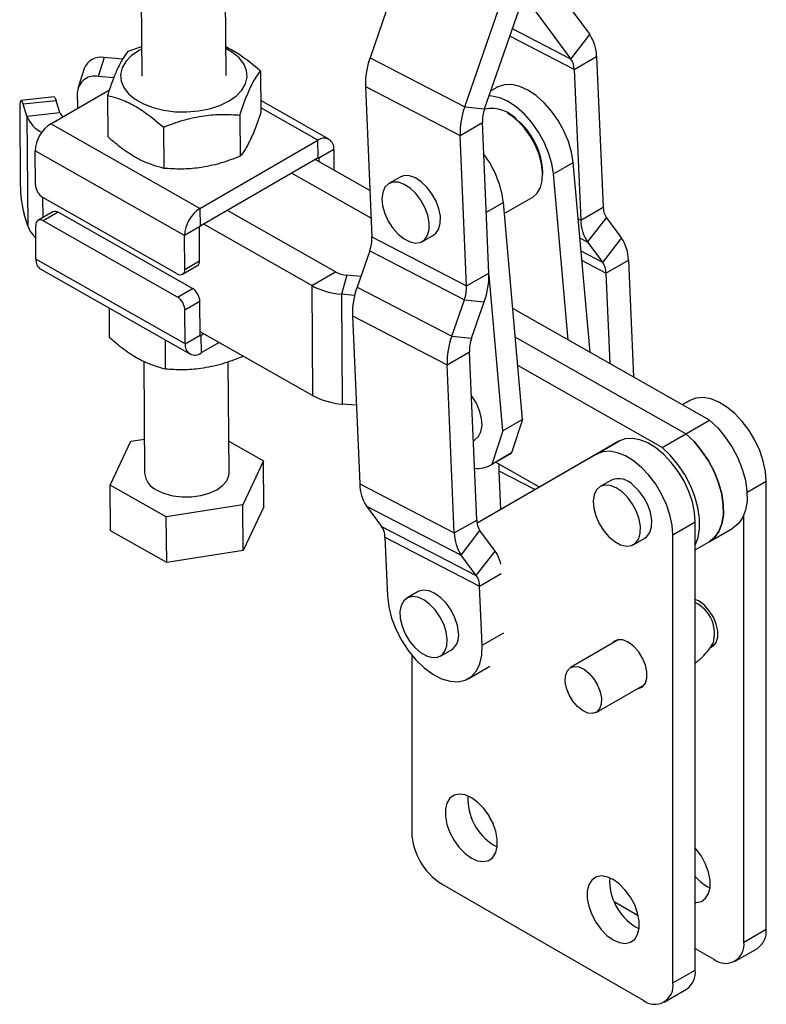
# Model space of a CAD drawing. Extents: x 29 to 353, y 22 to 291.
# Tile 5 of 6: x 282 to 353, y 115 to 208. Entities that reach past the tile are written whole.
import ezdxf

# ---------------------------------------------------------------- set-up
doc = ezdxf.new("R2010")
doc.units = 0
doc.layers.get('0').update_dxf_attribs({"linetype": 'CONTINUOUS'})

msp = doc.modelspace()

# ---------------------------------------------------------------- linework, layer by layer
at = {"color": 7, "linetype": 'CONTINUOUS'}
for p, q in [((293.329485, 222.411775), (293.472837, 203.059371)), ((301.472614, 203.118629), (301.329262, 222.471039)), ((318.336909, 214.102203), (315.108371, 204.796826)), ((332.069013, 212.206972), (335.927406, 206.992792)), ((324.076797, 200.151581), (327.305334, 209.456958)), ((325.96834, 199.957505), (329.196876, 209.262889)), ((330.286321, 209.891813), (334.144715, 204.677626)), ((334.144715, 204.677626), (335.927406, 206.992792)), ((293.452212, 205.84378), (292.170973, 205.387251)), ((289.912423, 204.822345), (289.36104, 203.030104)), ((291.65693, 204.654966), (289.912423, 204.822345)), ((315.108371, 204.796826), (324.076797, 200.151581)), ((334.455124, 203.677956), (336.576445, 204.902569)), ((336.576445, 204.902569), (337.195161, 190.639847)), ((288.012989, 203.770405), (287.461611, 201.978164)), ((304.727716, 203.524022), (304.75664, 199.61948)), ((334.455124, 203.677956), (335.07384, 189.415235)), ((290.824682, 202.889673), (289.36104, 203.030104)), ((284.85526, 198.545819), (290.409283, 201.752088)), ((287.415139, 200.023608), (287.403617, 201.579042)), ((314.667964, 202.077679), (323.63639, 197.432434)), ((314.667964, 202.077679), (315.286679, 187.814958)), ((327.133459, 201.986198), (326.556674, 201.653227)), ((285.179469, 201.079542), (282.052755, 200.748463)), ((285.377916, 200.730696), (282.251202, 200.399616)), ((285.725067, 199.605513), (285.377916, 200.730696)), ((290.228297, 201.228405), (290.25722, 197.323863)), ((311.218211, 197.07641), (304.748285, 200.747242)), ((281.916093, 199.885102), (281.96894, 192.750952)), ((282.598348, 199.274437), (282.251202, 200.399616)), ((324.076797, 200.151581), (325.96834, 199.957505)), ((282.598348, 199.274437), (285.725067, 199.605513)), ((282.598348, 199.274437), (282.675493, 188.860215)), ((302.78504, 199.365177), (302.813958, 195.460638)), ((328.276272, 199.471791), (328.099522, 199.573857)), ((298.996874, 190.52233), (284.85526, 198.545819)), ((295.535328, 198.21737), (295.564251, 194.312827)), ((323.63639, 197.432434), (325.757711, 198.657046)), ((326.376427, 184.394325), (325.757711, 198.657046)), ((298.996874, 190.52233), (310.16916, 196.971953)), ((310.181307, 195.331917), (310.16916, 196.971953)), ((324.255106, 183.169713), (323.63639, 197.432434)), ((297.524704, 187.943064), (283.38309, 195.966557)), ((283.406782, 192.768487), (283.38309, 195.966557)), ((311.666839, 196.107145), (310.252626, 195.290737)), ((311.666839, 196.107145), (311.681285, 194.157122)), ((299.00902, 188.882294), (310.181307, 195.331917)), ((315.095592, 192.219954), (309.898464, 195.168636)), ((310.252626, 195.290737), (310.255029, 194.966333)), ((332.477346, 193.800836), (334.351179, 194.882577)), ((335.952785, 176.885634), (334.351179, 194.882577)), ((315.209882, 189.585287), (307.6534, 193.872588)), ((317.955613, 193.495833), (316.894953, 192.883527)), ((331.466572, 193.74133), (331.466571, 193.945433)), ((333.87792, 178.062846), (332.477346, 193.800836)), ((296.847386, 184.326156), (284.119933, 191.547297)), ((327.831737, 190.032015), (330.480033, 191.560843)), ((298.996874, 190.52233), (299.00902, 188.882294)), ((329.567485, 170.527742), (327.73973, 191.065869)), ((335.07384, 189.415235), (337.195161, 190.639847)), ((282.675493, 188.860215), (282.328346, 189.985394)), ((285.056665, 190.195689), (283.642452, 189.379282)), ((285.550547, 190.149658), (284.136334, 189.33325)), ((298.277999, 182.928517), (285.550547, 190.149658)), ((311.831668, 184.500722), (301.536926, 190.341623)), ((301.567392, 190.324339), (301.567134, 190.359062)), ((335.722877, 187.325012), (337.50557, 189.640178)), ((337.50557, 189.640178), (338.938615, 187.703575)), ((283.459018, 185.71634), (283.435331, 188.914406)), ((296.863786, 182.112109), (284.136334, 189.33325)), ((298.938917, 188.759472), (297.524704, 187.943064)), ((298.962606, 185.561404), (298.938917, 188.759472)), ((309.586604, 183.204674), (299.291863, 189.045575)), ((297.548393, 184.744996), (297.524704, 187.943064)), ((315.286679, 187.814958), (324.255106, 183.169713)), ((320.069695, 187.384121), (321.130355, 187.996427)), ((337.155924, 185.388415), (338.938615, 187.703575)), ((335.722877, 187.325012), (337.155924, 185.388415)), ((297.600634, 177.692845), (283.459018, 185.71634)), ((315.076051, 186.514498), (313.876939, 183.058391)), ((315.076051, 186.514498), (324.044477, 181.869254)), ((297.341273, 184.280121), (298.755486, 185.096529)), ((297.548393, 184.744996), (298.962606, 185.561404)), ((337.466332, 184.388747), (339.587652, 185.613359)), ((339.587652, 185.613359), (340.067535, 174.55106)), ((283.907649, 184.74707), (298.049263, 176.723578)), ((309.586604, 183.204674), (311.831668, 184.500722)), ((312.916284, 184.186505), (312.393046, 182.391637)), ((314.227118, 184.067682), (312.916284, 184.186505)), ((324.255106, 183.169713), (326.376427, 184.394325)), ((327.693652, 169.446002), (326.381609, 184.189174)), ((337.466332, 184.388747), (337.838223, 175.815899)), ((296.863786, 182.112109), (298.277999, 182.928517)), ((309.586604, 183.204674), (309.663749, 172.790453)), ((313.876939, 183.058391), (322.845365, 178.41314)), ((313.646112, 182.278052), (312.393046, 182.391637)), ((312.393046, 182.391637), (312.470191, 171.977419)), ((290.377576, 181.076244), (290.398144, 178.299461)), ((298.991156, 181.707323), (297.576943, 180.890915)), ((299.014847, 178.509253), (298.991156, 181.707323)), ((322.845365, 178.41314), (324.044477, 181.869254)), ((324.044477, 181.869254), (325.936019, 181.675179)), ((324.736908, 178.21907), (325.936019, 181.675179)), ((347.271102, 170.463989), (328.632037, 181.039191)), ((297.600634, 177.692845), (297.576943, 180.890915)), ((313.436532, 180.339245), (322.404958, 175.694)), ((313.436532, 180.339245), (314.127814, 164.4037)), ((297.600634, 177.692845), (299.014847, 178.509253)), ((309.663749, 172.790453), (299.012445, 178.833658)), ((299.369007, 178.631356), (299.086165, 178.468075)), ((299.086165, 178.468075), (299.098313, 176.82804)), ((322.845365, 178.41314), (324.736908, 178.21907)), ((345.026038, 169.167941), (328.872895, 178.332711)), ((295.684607, 178.065208), (295.705175, 175.288426)), ((300.80791, 177.81497), (299.098313, 176.82804)), ((302.953691, 176.597524), (302.954887, 176.436233)), ((303.036679, 176.550438), (302.954887, 176.436233)), ((322.404958, 175.694), (324.526278, 176.918612)), ((325.217561, 160.983064), (324.526278, 176.918612)), ((293.673313, 175.995288), (293.751648, 165.420573)), ((301.751426, 165.479835), (301.673586, 175.988532)), ((323.096241, 159.758452), (322.404958, 175.694)), ((342.780974, 167.871894), (329.113754, 175.626231)), ((313.804513, 171.856466), (312.470191, 171.977419)), ((345.401495, 172.323473), (344.7034, 171.92082)), ((329.567485, 170.527742), (327.693652, 169.446002)), ((329.567485, 170.527742), (328.508818, 167.341231)), ((345.026038, 169.167941), (347.271102, 170.463989)), ((327.693652, 169.446002), (326.634985, 166.25949)), ((342.780974, 167.871894), (345.026038, 169.167941)), ((290.501825, 164.302398), (292.444506, 168.461241)), ((292.444506, 168.461241), (293.727615, 168.664391)), ((301.729395, 168.454355), (305.001244, 166.598014)), ((324.891284, 168.504454), (325.063061, 168.603619)), ((338.683981, 168.445535), (325.246781, 160.695108)), ((336.562661, 167.220923), (338.683981, 168.445535)), ((336.562661, 167.220923), (325.246941, 160.694141)), ((326.475445, 166.157031), (328.349278, 167.238772)), ((328.508818, 167.341231), (326.634985, 166.25949)), ((328.349278, 167.238772), (328.508818, 167.341231)), ((305.001244, 166.598014), (303.058568, 162.439167)), ((305.033439, 162.251922), (305.001244, 166.598014)), ((331.150403, 164.100252), (326.995811, 166.457432)), ((327.496378, 161.995804), (327.339041, 165.622733)), ((295.808856, 161.291361), (290.501825, 164.302398)), ((290.53402, 159.956306), (290.501825, 164.302398)), ((314.127814, 164.4037), (323.096241, 159.758452)), ((337.974398, 164.77396), (336.913738, 164.161654)), ((352.643244, 122.217461), (352.643244, 164.677584)), ((331.148399, 164.101389), (325.773186, 161.001027)), ((303.058568, 162.439167), (295.808856, 161.291361)), ((303.090763, 158.093074), (303.058568, 162.439167)), ((305.033439, 162.251922), (303.090763, 158.093074)), ((314.776853, 162.31348), (323.745278, 157.668232)), ((314.776853, 162.31348), (316.209899, 160.376879)), ((325.773186, 161.001027), (327.823796, 162.184819)), ((295.841051, 156.945269), (295.808856, 161.291361)), ((323.096241, 159.758452), (325.217561, 160.983064)), ((325.773186, 161.001027), (325.773186, 160.998733)), ((343.804409, 159.575033), (345.925729, 160.799646)), ((345.925729, 118.339522), (345.925729, 160.799646)), ((350.521924, 120.992848), (350.521924, 161.431248)), ((295.841051, 156.945269), (290.53402, 159.956306)), ((316.209899, 160.376879), (325.178324, 155.731632)), ((323.745278, 157.668232), (325.527971, 159.983395)), ((326.961017, 158.046794), (325.527971, 159.983395)), ((343.804409, 117.11491), (343.804409, 159.575033)), ((347.247045, 158.918284), (349.492109, 160.214332)), ((316.520307, 159.377211), (325.488734, 154.731963)), ((316.520307, 159.377211), (316.763489, 153.771342)), ((340.088479, 158.662246), (341.149139, 159.274552)), ((345.92573, 158.155505), (347.247045, 158.918284)), ((303.090763, 158.093074), (295.841051, 156.945269)), ((325.178324, 155.731632), (326.961017, 158.046794)), ((325.178324, 155.731632), (323.745278, 157.668232)), ((319.660332, 154.198425), (318.599672, 153.586119)), ((325.731916, 149.126096), (325.488734, 154.731963)), ((338.69045, 149.652461), (334.094228, 146.999118)), ((321.774414, 148.086709), (322.835073, 148.699015)), ((347.453329, 149.053284), (347.857765, 149.28676)), ((319.055672, 148.188976), (319.055672, 131.402052)), ((324.422445, 145.949309), (326.473055, 147.1331)), ((336.544028, 142.755478), (341.140251, 145.408821)), ((326.833846, 130.177572), (327.165079, 130.012067)), ((321.884099, 126.503072), (340.975982, 115.481563)), ((346.986389, 126.299634), (347.317623, 126.134129)), ((338.238387, 124.81782), (340.519588, 123.50091)), ((340.268875, 122.421695), (340.600109, 122.25619)), ((350.521924, 120.992848), (352.643244, 122.217461)), ((345.925729, 120.380012), (347.693496, 119.359501)), ((349.693334, 119.161469), (351.814654, 120.386081)), ((343.804409, 117.11491), (345.925729, 118.339522)), ((342.975819, 115.283531), (345.09714, 116.508143))]:
    msp.add_line(p, q, dxfattribs=at)
at = {"color": 8, "linetype": 'CONTINUOUS'}
for p, q in [((334.144715, 204.677626), (328.602057, 207.548479)), ((334.455124, 203.677956), (328.355336, 206.837376)), ((310.16916, 196.971953), (304.753488, 200.044629)), ((310.252626, 195.290737), (310.180682, 195.331555)), ((284.080791, 191.570758), (284.095089, 189.640583)), ((327.73973, 191.065869), (326.127393, 190.135086)), ((335.07384, 189.415235), (334.826326, 189.543435)), ((335.722877, 187.325012), (334.989967, 187.704632)), ((337.155924, 185.388415), (335.101393, 186.452571)), ((337.466332, 184.388747), (335.179656, 185.573144)), ((299.086165, 178.468075), (299.014855, 178.508532)), ((344.703704, 171.920647), (345.401495, 172.323473)), ((330.734824, 163.863866), (327.339041, 165.622733)), ((350.831034, 163.631418), (352.643244, 164.677584)), ((325.488734, 154.731963), (327.539344, 155.915754)), ((325.731916, 149.126096), (327.782526, 150.309888))]:
    msp.add_line(p, q, dxfattribs=at)
at = {"color": 7, "linetype": 'CONTINUOUS', "flags": 128}
for points in [[(293.45388, 205.618729), (293.230239, 205.496048), (292.522896, 205.005019), (291.984109, 204.448741), (291.63223, 203.84616), (291.479246, 203.217798), (291.53036, 202.585045), (291.78383, 201.969456), (292.231036, 201.391993), (292.856739, 200.872318), (293.639632, 200.428126), (294.553059, 200.07455), (295.565909, 199.823632), (296.643695, 199.683905), (297.749712, 199.660135), (298.846295, 199.753138), (299.896105, 199.959735), (300.863388, 200.272893), (301.715211, 200.681952), (302.422555, 201.172981), (302.961342, 201.729259), (303.31322, 202.331839), (303.466209, 202.960198), (303.415096, 203.592952), (303.161621, 204.208544), (302.71442, 204.786004), (302.088717, 205.305679), (301.453657, 205.677993)], [(334.351179, 194.882577), (334.195397, 195.858526), (333.901284, 196.866186), (333.478852, 197.87125), (332.94249, 198.839488), (332.310461, 199.737928), (331.60429, 200.535977), (330.848021, 201.206462), (330.067411, 201.726544), (329.289043, 202.078517), (328.539419, 202.25039), (327.844073, 202.236312), (327.226682, 202.036765), (327.133459, 201.986198)], [(282.251202, 200.399616), (282.183686, 200.587681), (282.119235, 200.705495), (282.060325, 200.748524), (282.009215, 200.71512), (281.967869, 200.60657), (281.937877, 200.427039), (281.920401, 200.183427), (281.916093, 199.885102)], [(285.179469, 201.079542), (285.187039, 201.079607), (285.245954, 201.036572), (285.310405, 200.918761), (285.377916, 200.730696)], [(332.477346, 193.800836), (332.321564, 194.776785), (332.027451, 195.784445), (331.605019, 196.789509), (331.068657, 197.757747), (330.436628, 198.656187), (329.730457, 199.454237), (328.974188, 200.124721), (328.193578, 200.644803), (327.41521, 200.996776), (326.665586, 201.168649), (326.394332, 201.18531)], [(328.276272, 199.471791), (328.600352, 199.265588), (329.253226, 198.730656)], [(330.480033, 191.560843), (330.522737, 191.586394), (330.943751, 191.962023), (331.2483, 192.490083), (331.423917, 193.148964), (331.463408, 193.911681), (331.36516, 194.747022), (331.133194, 195.620772), (330.777007, 196.497171), (330.31118, 197.34034), (329.754787, 198.115755), (329.130604, 198.791668)], [(321.130355, 187.996427), (321.355569, 188.170027), (321.628064, 188.581308), (321.769546, 189.12862), (321.771125, 189.777564), (321.632702, 190.487362), (321.362974, 191.213426), (320.978889, 191.910126), (320.504582, 192.533684), (319.969853, 193.044927), (319.408301, 193.411726), (318.855214, 193.61104), (318.345342, 193.630339), (317.955613, 193.495833)], [(316.237267, 191.437141), (316.306235, 190.752369), (316.511933, 190.028731), (316.841437, 189.311701), (317.274046, 188.646322), (317.782574, 188.074408), (318.335069, 187.631899), (318.896818, 187.346593), (319.432521, 187.236421), (319.908523, 187.308299), (320.294909, 187.557721), (320.567404, 187.969002), (320.708886, 188.516314), (320.710465, 189.165258), (320.572042, 189.875056), (320.302314, 190.60112), (319.91823, 191.29782), (319.443922, 191.921378), (318.909193, 192.432621), (318.347642, 192.799421), (317.794554, 192.998735), (317.284682, 193.018033), (316.850062, 192.856106), (316.518002, 192.523129), (316.309368, 192.04002), (316.237267, 191.437141)], [(325.063061, 168.603619), (325.390385, 168.894283), (325.621767, 169.353094), (325.718303, 169.937589), (325.673926, 170.611043), (325.491428, 171.331134), (325.182272, 172.052619), (324.765886, 172.730165), (324.704342, 172.813861)], [(352.643244, 164.677584), (352.573767, 165.600693), (352.36761, 166.57379), (352.031526, 167.564997), (351.576523, 168.541852), (351.017502, 169.472364), (350.372772, 170.326053), (349.66345, 171.074958), (348.912768, 171.694558), (348.145311, 172.164552), (347.386215, 172.469551), (346.660343, 172.599564), (345.991467, 172.550335), (345.401495, 172.323473)], [(347.271102, 170.463989), (348.050688, 169.718492), (348.772706, 168.851608), (349.414371, 167.890692), (349.955437, 166.866064), (350.378832, 165.810053), (350.671194, 164.755985), (350.823299, 163.73712), (350.830348, 162.785606), (350.692117, 161.931468), (350.412969, 161.201656), (350.001711, 160.619202), (349.492109, 160.214332)], [(347.247045, 158.918284), (347.756647, 159.323155), (348.167905, 159.905608), (348.447053, 160.63542), (348.585284, 161.489558), (348.578235, 162.441073), (348.42613, 163.459937), (348.133768, 164.514006), (347.710373, 165.570016), (347.169307, 166.594644), (346.527642, 167.55556), (345.805624, 168.422444), (345.026038, 169.167941)], [(345.026038, 169.167941), (345.805624, 168.422444), (346.527642, 167.55556), (347.169307, 166.594644), (347.710373, 165.570016), (348.133768, 164.514006), (348.42613, 163.459937), (348.578235, 162.441073), (348.585284, 161.489558), (348.447053, 160.63542), (348.167905, 159.905608), (347.756647, 159.323155), (347.247045, 158.918284)], [(345.925729, 160.799646), (345.856252, 161.722755), (345.650096, 162.695851), (345.314012, 163.687059), (344.859008, 164.663914), (344.299987, 165.594425), (343.655258, 166.448114), (342.945936, 167.197019), (342.195253, 167.816619), (341.427796, 168.286614), (340.668701, 168.591612), (339.942828, 168.721625), (339.273952, 168.672397), (338.683981, 168.445535)], [(343.804409, 159.575033), (343.734932, 160.498143), (343.528775, 161.471239), (343.192691, 162.462446), (342.737688, 163.439302), (342.178667, 164.369813), (341.533937, 165.223502), (340.824615, 165.972407), (340.073933, 166.592007), (339.306476, 167.062001), (338.54738, 167.367), (337.821508, 167.497013), (337.152632, 167.447785), (336.562661, 167.220923)], [(345.92573, 158.615065), (346.201989, 159.339373), (346.34022, 160.19351), (346.333171, 161.145025), (346.181066, 162.163889), (345.888704, 163.217958), (345.465309, 164.273968), (344.924243, 165.298596), (344.282578, 166.259512), (343.56056, 167.126396), (342.780974, 167.871894)], [(327.339041, 165.622733), (327.334102, 165.942306), (327.345856, 166.258829)], [(294.92311, 163.817388), (295.623388, 163.501246), (296.430376, 163.282835), (297.303613, 163.173104), (298.199313, 163.177556), (299.072559, 163.295969), (299.879563, 163.522403), (300.579859, 163.845506), (301.138332, 164.249075), (301.526976, 164.712874), (301.726304, 165.213645), (301.751426, 165.479835)], [(338.986982, 163.662539), (338.426624, 164.046039), (337.870947, 164.264031), (337.354865, 164.302815), (336.910806, 164.159958), (336.566671, 163.844431), (336.344084, 163.376062), (336.257031, 162.784282), (336.310982, 162.106275), (336.502546, 161.384638), (336.819687, 160.664718), (337.242478, 159.991751), (337.744353, 159.408017), (338.293779, 158.950201), (338.856231, 158.647064), (339.39637, 158.517657), (339.880256, 158.570105), (340.277486, 158.801119), (340.563098, 159.196182), (340.719149, 159.730469), (340.735832, 160.370408), (340.612099, 161.075793), (340.355725, 161.8023), (339.982818, 162.50428), (339.51681, 163.137623), (338.986982, 163.662539)], [(341.149139, 159.274552), (341.338146, 159.413425), (341.623758, 159.808488), (341.779809, 160.342775), (341.796492, 160.982714), (341.672759, 161.688099), (341.416385, 162.414606), (341.043478, 163.116586), (340.57747, 163.749929), (340.047642, 164.274845)], [(323.489192, 150.300971), (323.387277, 150.998917), (323.150926, 151.725126), (322.794988, 152.433967), (322.341829, 153.0809), (321.81992, 153.625278), (321.262058, 154.032895), (320.703294, 154.278139), (320.178737, 154.345599), (319.721347, 154.231038), (319.660332, 154.198425)], [(316.763489, 153.771342), (316.882177, 152.755863), (317.149528, 151.695871), (317.556437, 150.627462), (318.08905, 149.587019), (318.729224, 148.609975), (319.455164, 147.729599), (320.242144, 146.975877), (321.063369, 146.37447), (321.890871, 145.94586), (322.696471, 145.704644), (323.452734, 145.659036), (324.133908, 145.810588), (324.716796, 146.154139), (325.181548, 146.677992), (325.512337, 147.364306), (325.697899, 148.18971), (325.731916, 149.126096)], [(322.428533, 149.688666), (322.326618, 150.386611), (322.090266, 151.11282), (321.734328, 151.821662), (321.281169, 152.468594), (320.759261, 153.012972), (320.201398, 153.420589), (319.642634, 153.665833), (319.118077, 153.733294), (318.660688, 153.618732), (318.299205, 153.329348), (318.056341, 152.883324), (317.947357, 152.308682), (317.979099, 151.641537), (318.149578, 150.923798), (318.448075, 150.200573), (318.855841, 149.517297), (319.347249, 148.916906), (319.891424, 148.437127), (320.454176, 148.108101), (321.000142, 147.950506), (321.495017, 147.974244), (321.907708, 148.177822), (322.212284, 148.548449), (322.389606, 149.062837), (322.428533, 149.688666)], [(347.421524, 148.933953), (347.641992, 149.054247), (347.919461, 149.392636), (348.064052, 149.877809), (348.064052, 150.470459), (347.919461, 151.122574), (347.641992, 151.781321), (347.254124, 152.393336), (346.787281, 152.909035), (346.279283, 153.28664), (345.925729, 153.450322)], [(340.433087, 145.000583), (340.53661, 145.012119), (340.924477, 145.176308), (341.201946, 145.514698), (341.346538, 145.99987), (341.346538, 146.59252), (341.201946, 147.244635), (340.924477, 147.903383), (340.53661, 148.515398), (340.069767, 149.031096), (339.561768, 149.408702), (339.05377, 149.617618), (338.586927, 149.640926), (338.199059, 149.476733), (337.983286, 149.244223)], [(334.765, 143.301761), (334.325011, 143.812816), (333.965559, 144.41011), (333.715764, 145.045253), (333.595866, 145.666787), (333.615575, 146.224363), (333.773296, 146.672809), (334.056251, 146.97579), (334.441517, 147.108767), (334.897882, 147.060962), (335.388374, 146.83625), (335.873256, 146.452835), (336.313245, 145.94178), (336.672697, 145.344486), (336.922491, 144.709344), (337.04239, 144.087806), (337.022681, 143.53023), (336.86496, 143.081787), (336.582005, 142.778806), (336.196739, 142.645829), (335.740374, 142.693634), (335.249882, 142.918346), (334.765, 143.301761)], [(324.712525, 128.95296), (325.304802, 128.694092), (325.862658, 128.616358), (326.353671, 128.724277), (326.749308, 129.011576), (327.026573, 129.461559), (327.169355, 130.048075), (327.169355, 130.737037), (327.026573, 131.488405), (326.749308, 132.258512), (326.353671, 133.002603), (325.862658, 133.677435), (325.304802, 134.243787), (324.712525, 134.668746), (324.12025, 134.927614), (323.562395, 135.005348), (323.071381, 134.897429), (322.675745, 134.61013), (322.398479, 134.160147), (322.255697, 133.573631), (322.255697, 132.884669), (322.398479, 132.133301), (322.675745, 131.363194), (323.071381, 130.619102), (323.562395, 129.944271), (324.12025, 129.377919), (324.712525, 128.95296)], [(326.285979, 133.108462), (326.601614, 132.492223), (326.764122, 132.224893)], [(345.925729, 124.738479), (346.015201, 124.738419), (346.506214, 124.846338), (346.90185, 125.133638), (347.179116, 125.583621), (347.321898, 126.170136), (347.321898, 126.859098), (347.179116, 127.610466), (346.90185, 128.380574), (346.506214, 129.124665), (346.015201, 129.799497), (345.925729, 129.902737)], [(338.147555, 121.197083), (338.739831, 120.938215), (339.297686, 120.860481), (339.7887, 120.9684), (340.184336, 121.255699), (340.461602, 121.705682), (340.604384, 122.292198), (340.604384, 122.98116), (340.461602, 123.732528), (340.184336, 124.502636), (339.7887, 125.246726), (339.297686, 125.921558), (338.739831, 126.48791), (338.147555, 126.912869), (337.555279, 127.171737), (336.997424, 127.249471), (336.50641, 127.141552), (336.110774, 126.854253), (335.833508, 126.40427), (335.690726, 125.817754), (335.690726, 125.128792), (335.833508, 124.377424), (336.110774, 123.607316), (336.50641, 122.863225), (336.997424, 122.188394), (337.555279, 121.622042), (338.147555, 121.197083)], [(345.92573, 127.187704), (346.394114, 126.724593), (346.986389, 126.299634)]]:
    msp.add_lwpolyline(points, dxfattribs=at)
at = {"color": 7, "linetype": 'CONTINUOUS'}
for centre, radius, start, end in [((332.800106, 204.875849), 3.776433, 0.40538606, 34.09499295), ((289.624016, 203.102282), 1.744075, 80.48163255, 157.47530899), ((322.099094, 202.269334), 7.433602, 160.12257339, 181.47737619), ((332.649058, 203.665179), 1.806111, 0.40534375, 34.09503832), ((289.023873, 201.439156), 1.626283, 78.0344612, 175.0655744), ((331.06753, 197.624088), 7.43361, 160.12258565, 181.47736393), ((329.311635, 198.748721), 3.555106, 160.12229591, 181.47762678), ((326.618096, 196.759377), 3.231548, 38.9683414, 101.81658835), ((285.32462, 200.322431), 2.920762, 201.02703188, 243.80636097), ((286.600201, 199.899563), 0.923214, 198.57260053, 228.96032442), ((286.584377, 195.849121), 3.20344, 122.66790096, 177.89910183), ((324.650089, 193.697043), 6.821006, 2.08691043, 47.5577215), ((310.750218, 196.248984), 0.92753, 351.20376559, 128.78919807), ((310.208977, 195.29749), 0.044169, 351.20599789, 128.78980223), ((318.303201, 189.949659), 9.502316, 6.74594509, 37.05021283), ((293.398958, 192.83024), 11.430293, 180.39744451, 194.41163102), ((284.941521, 192.845916), 1.536691, 182.88815237, 237.67999402), ((300.726018, 187.825616), 3.203467, 122.66816242, 177.89889854), ((339.001189, 190.652613), 1.806073, 180.40500378, 214.09541888), ((285.263461, 189.741951), 0.498641, 54.84876143, 114.50164952), ((285.031244, 189.677568), 2.493518, 199.13475264, 230.46282355), ((283.865372, 188.990707), 0.436757, 51.65492956, 190.06107339), ((299.091369, 188.753874), 0.152554, 122.67006585, 177.89710163), ((338.850171, 189.44195), 3.776425, 180.40532307, 214.09498247), ((311.73268, 187.723293), 3.555181, 340.12256798, 1.47745274), ((335.811358, 185.58665), 3.776388, 0.40523591, 34.09514467), ((284.502365, 185.610797), 1.048671, 174.2237578, 235.45079706), ((298.483582, 185.496251), 0.483435, 304.22488078, 7.74542074), ((335.660268, 184.37597), 1.806109, 0.40530842, 34.09500123), ((297.118351, 184.668698), 0.436758, 231.65454754, 10.06070986), ((313.115292, 186.902487), 2.723263, 241.87771565, 265.80926777), ((318.945276, 184.202677), 7.433621, 340.12258118, 1.47732152), ((297.456411, 181.629891), 1.536697, 2.88828619, 57.68010456), ((312.907946, 189.419126), 7.046327, 241.87752363, 265.80946048), ((320.867662, 180.530901), 7.433601, 160.12258575, 181.47738835), ((320.701102, 183.078052), 3.555186, 340.12252613, 1.47737093), ((296.042198, 180.813483), 1.536697, 2.88828619, 57.68010456), ((299.058494, 178.502499), 0.044166, 171.20351139, 308.79228837), ((329.836102, 175.885644), 7.433615, 160.12258237, 181.47729213), ((298.517253, 177.551006), 0.927529, 171.20368222, 308.78945598), ((328.080269, 177.01027), 3.555173, 160.12242741, 181.47734598), ((312.985083, 179.004905), 7.046324, 241.87757962, 265.80951908), ((325.361247, 168.163317), 2.290626, 261.03346052, 303.78414938), ((295.683355, 165.602497), 1.940255, 185.38010733, 246.93172786), ((317.904138, 164.430417), 3.776419, 180.40534624, 214.09504117), ((338.643547, 162.997979), 1.897859, 42.28296844, 110.64525932), ((327.023637, 160.995845), 1.806121, 180.40546472, 214.09495794), ((314.714244, 159.364435), 1.806109, 0.40530404, 34.0950056), ((326.872582, 159.785172), 3.776435, 180.40540494, 214.09492842), ((324.250355, 156.128753), 3.320628, 11.81742897, 35.28289539), ((323.68268, 154.719188), 1.806099, 0.40524932, 34.09517334), ((344.488396, 150.228703), 3.262469, 343.14091915, 63.85998245), ((321.899279, 150.015648), 1.615313, 305.40323641, 10.17391302), ((329.555135, 134.584993), 5.179843, 177.24182288, 238.30742639), ((325.19654, 131.681498), 6.147223, 182.60549771, 237.39450629), ((342.990165, 126.829117), 5.179844, 177.2418336, 238.3074245), ((350.683567, 122.000964), 1.9716, 305.00795831, 6.30422499), ((348.797626, 120.71314), 1.746837, 230.7967103, 9.21404145), ((343.966052, 118.123025), 1.9716, 305.00795832, 6.30422499), ((342.080112, 116.835201), 1.746837, 230.7967103, 9.21404145)]:
    msp.add_arc(centre, radius, start, end, dxfattribs=at)
for points, knots in [([(292.170973, 205.387251), (292.001345, 205.163798), (291.658411, 204.712047), (291.152609, 203.732534), (290.670905, 202.549703), (290.376732, 201.671521), (290.228297, 201.228405)], [0, 0, 0, 0, 0.264602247, 0.534942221, 0.76533993, 1, 1, 1, 1]), ([(304.727716, 203.524022), (304.050355, 204.105977), (302.970636, 205.033616), (301.864736, 205.604833), (301.452622, 205.817697)], [0, 0, 0, 0, 0.627349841, 1, 1, 1, 1]), ([(302.78504, 199.365177), (302.952631, 199.863633), (303.291445, 200.871353), (303.79574, 202.054259), (304.279654, 202.938566), (304.577452, 203.327682), (304.727716, 203.524022)], [0, 0, 0, 0, 0.264602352, 0.5349424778, 0.7653402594, 1, 1, 1, 1]), ([(290.228297, 201.228405), (290.406605, 201.184123), (291.020582, 201.031646), (292.107823, 200.634742), (293.727985, 199.74935), (294.858525, 198.791057), (295.535328, 198.21737)], [0, 0, 0, 0, 0.1033337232, 0.3558135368, 0.614354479, 1, 1, 1, 1]), ([(295.535328, 198.21737), (296.163527, 198.454493), (297.433547, 198.93388), (299.317559, 199.333977), (301.120388, 199.469979), (302.226776, 199.400324), (302.78504, 199.365177)], [0, 0, 0, 0, 0.26460226, 0.534942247, 0.765339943, 1, 1, 1, 1]), ([(304.75664, 199.61948), (304.589051, 199.121022), (304.250239, 198.113297), (303.74593, 196.930395), (303.262031, 196.046082), (302.964226, 195.656974), (302.813958, 195.460638)], [0, 0, 0, 0, 0.264602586, 0.534942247, 0.765340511, 1, 1, 1, 1]), ([(295.564251, 194.312827), (294.890269, 194.505516), (293.775688, 194.82417), (292.155544, 195.772625), (291.064415, 196.609591), (290.436371, 197.165336), (290.25722, 197.323863)], [0, 0, 0, 0, 0.385644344, 0.637749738, 0.896667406, 1, 1, 1, 1]), ([(302.813958, 195.460638), (302.185759, 195.223516), (300.91574, 194.744131), (299.031732, 194.344014), (297.2289, 194.208033), (296.122514, 194.277683), (295.564251, 194.312827)], [0, 0, 0, 0, 0.264602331, 0.534941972, 0.765340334, 1, 1, 1, 1]), ([(295.705175, 175.288426), (295.031192, 175.481114), (293.916613, 175.799768), (292.29647, 176.74822), (291.205343, 177.585193), (290.577296, 178.140934), (290.398144, 178.299461)], [0, 0, 0, 0, 0.3856443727, 0.6377488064, 0.8966665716, 1, 1, 1, 1]), ([(302.954887, 176.436233), (302.326688, 176.19911), (301.056668, 175.719724), (299.172656, 175.319618), (297.369823, 175.183629), (296.263437, 175.253281), (295.705175, 175.288426)], [0, 0, 0, 0, 0.264602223, 0.534942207, 0.76534043, 1, 1, 1, 1]), ([(345.925729, 147.459918), (345.942761, 147.47014), (346.24798, 147.65333), (346.734894, 148.130095), (347.285401, 148.741487), (347.520209, 149.156498), (347.601671, 149.300478)], [0, 0, 0, 0, 0.0234867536, 0.4209008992, 0.7990924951, 1, 1, 1, 1])]:
    msp.add_open_spline(points, degree=3, knots=knots, dxfattribs=at)

doc.saveas('drawing.dxf')
